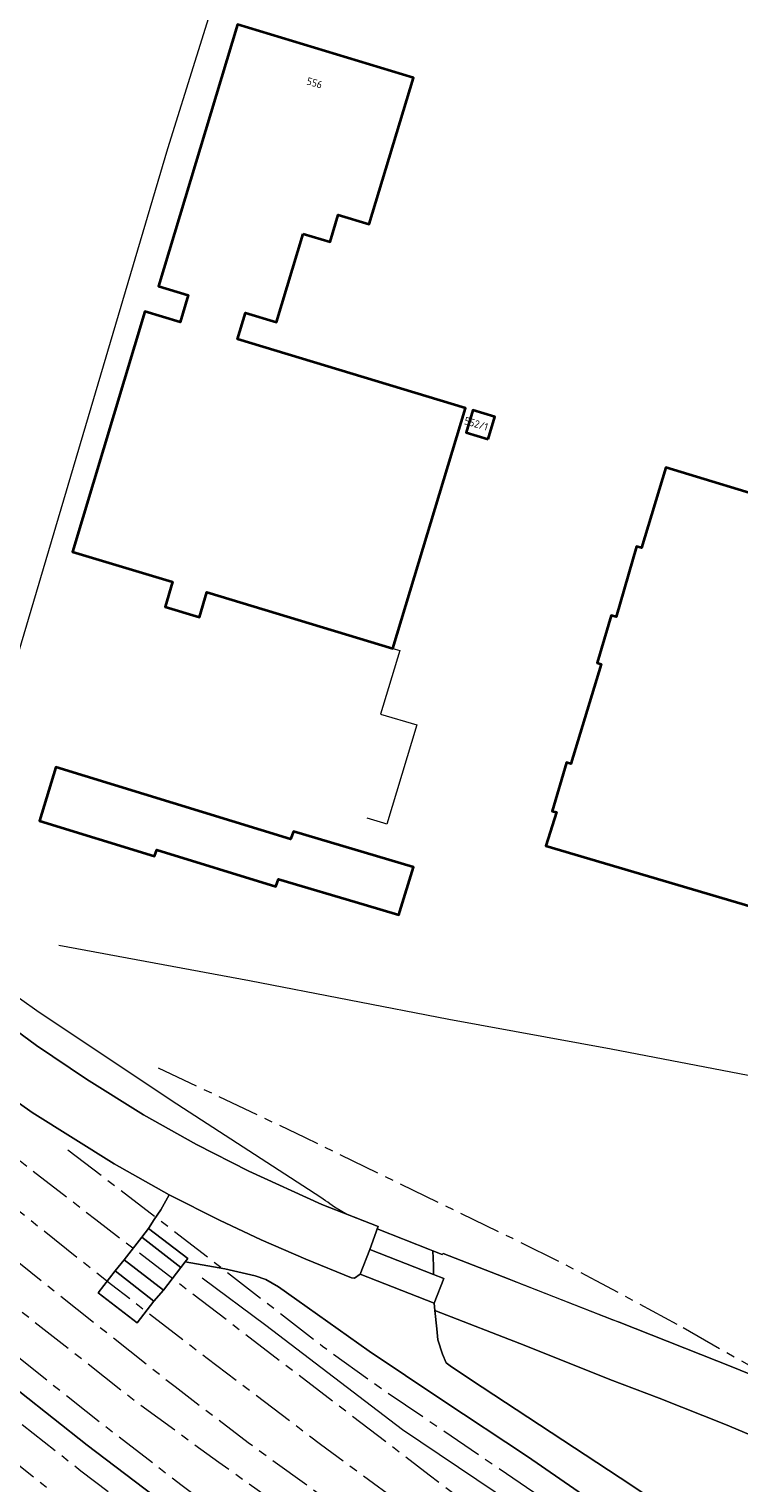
# Model space of a CAD drawing. Extents: x 151587 to 155483, y 462503 to 464608.
# Tile 54 of 236: x 152750 to 152834, y 463225 to 463398. Entities that reach past the tile are written whole.
import ezdxf
from ezdxf.enums import TextEntityAlignment as Align

# ---------------------------------------------------------------- set-up
doc = ezdxf.new("R2010")
doc.units = 0
doc.header["$LTSCALE"] = 0.5
doc.linetypes.add('AM-AS', pattern=[16, 10, -2, 2, -2])
for name, color, linetype, lineweight in [('B-RO-AM-AS_SPOOR-G', 251, 'AM-AS', 18), ('B-RO-GR-GROENVOORZIENING-GV', 251, 'CONTINUOUS', 18), ('B-RO-IE-TERREINAFSCHEIDING_KUNSTMATIG_HEKWERK-G', 251, 'IE-TERREINAFSCHEIDING-KUNSTMATIG', 18), ('B-RO-IE-TERREINAFSCHEIDING_KUNSTMATIG_MUUR-G', 251, 'IE-TERREINAFSCHEIDING-KUNSTMATIG-DICHT', 18), ('B-RO-KW-KUNSTWERK_GELUIDSWERING_SCHERM-G', 251, 'CONTINUOUS', 18), ('B-RO-OG-BEBOUWING-GV', 6, 'CONTINUOUS', 35), ('B-RO-OG-BEBOUWING-T18', 1, 'CONTINUOUS', 18), ('B-RO-VH-VERHARDING_GESLOTEN-GV', 251, 'CONTINUOUS', 18), ('B-RO-VH-VERHARDING_HALFVERHARDING-GV', 251, 'CONTINUOUS', 18), ('B-RO-VH-VERHARDING_OPEN-GV', 251, 'CONTINUOUS', 18)]:
    doc.layers.add(name, color=color, linetype=linetype, lineweight=lineweight)
doc.styles.add('NLCS-ISO-M200-T18', font='NLCS-ISO.ttf', dxfattribs={"height": 0.36})
doc.linetypes.add('IE-TERREINAFSCHEIDING-KUNSTMATIG', pattern='A,4,[82,NLCS.SHX,S=0.75,R=90,X=0,Y=0],4,-2', length=10)
doc.linetypes.add('IE-TERREINAFSCHEIDING-KUNSTMATIG-DICHT', pattern='A,8,-1,[82,NLCS.SHX,S=0.75,R=90,X=0,Y=0],-1', length=10)

msp = doc.modelspace()

# ---------------------------------------------------------------- linework, layer by layer
at = {"layer": 'B-RO-AM-AS_SPOOR-G', "flags": 128}
for points in [[(152630.454, 463339.276), (152633.931, 463335.898), (152640.439, 463329.843), (152643.843, 463326.552), (152656.575, 463314.356), (152671.728, 463299.767), (152684.304, 463287.928), (152704.057, 463269.734), (152717.73, 463257.709), (152730.747, 463246.656), (152743.251, 463236.398), (152755.955, 463226.368), (152769.913, 463215.601), (152778.755, 463209.035), (152789.607, 463201.085), (152797.21, 463195.673), (152804.505, 463190.54), (152817.955, 463181.33), (152827.072, 463175.285), (152835.576, 463169.821), (152847.27, 463162.551), (152855.346, 463157.596), (152861.361, 463154.043), (152872.968, 463147.227), (152882.741, 463141.721), (152892.168, 463136.417), (152898.499, 463132.882), (152905.392, 463129.093), (152910.884, 463126.11), (152917.369, 463122.6), (152926.048, 463117.865), (152933.542, 463113.845), (152939.989, 463110.395), (152945.145, 463107.574), (152955.385, 463101.953), (152961.972, 463098.419), (152968.654, 463094.762), (152975.433, 463091.003), (152982.302, 463087.424), (152989.344, 463083.738), (152994.687, 463081.001), (153000.808, 463078.123), (153007.013, 463075.364), (153013.937, 463072.483), (153020.51, 463069.954), (153026.052, 463067.914), (153031.081, 463066.17), (153036.233, 463064.522), (153041.765, 463062.824), (153048.076, 463061.004), (153057.932, 463058.183), (153066.175, 463055.828)], [(152667.056, 463336.997), (152679.341, 463325.394), (152718.599, 463288.822), (152730.368, 463278.229), (152741.721, 463268.765), (152757.753, 463256.343), (152797.502, 463225.876), (152812.104, 463214.803), (152826.058, 463204.7), (152859.525, 463182.62), (152874.182, 463172.72), (152877.759, 463170.149), (152882.795, 463166.697)], [(152656.696, 463308.388), (152661.722, 463303.733), (152667.39, 463298.461), (152671.791, 463294.344), (152676.22, 463290.141), (152681.247, 463285.397), (152686.132, 463280.766), (152693.31, 463274.07), (152699.463, 463268.485), (152704.746, 463263.712), (152710.828, 463258.398), (152716.767, 463253.255), (152725.953, 463245.49), (152733.829, 463238.95), (152741.548, 463232.653), (152751.446, 463224.717), (152762.863, 463215.955), (152768.36, 463211.851), (152772.828, 463208.521), (152783.749, 463200.405), (152790.796, 463195.311), (152797.762, 463190.395), (152806.695, 463184.121), (152812.819, 463179.961), (152820.496, 463174.846), (152830.722, 463168.263), (152840.388, 463162.143), (152846.184, 463158.551), (152887.955, 463134.058), (152938.766, 463106.56), (152976.476, 463086.014), (152984.266, 463081.962), (152993.975, 463077.083), (153006.342, 463071.506), (153016.854, 463067.369), (153024.935, 463064.417), (153031.321, 463062.335), (153041.331, 463059.407), (153051.474, 463056.827), (153065.839, 463054.105)], [(152697.016, 463301.927), (152710.031, 463289.851), (152718.237, 463282.652), (152726.61, 463275.451), (152735.612, 463267.908), (152747.101, 463258.557), (152759.598, 463248.612), (152771.014, 463239.799), (152784.547, 463229.55), (152798.031, 463219.572), (152811.933, 463209.799), (152825.073, 463200.774), (152840.072, 463190.777), (152848.971, 463185.023), (152858.401, 463179.085), (152871.603, 463171.064), (152881.825, 463165.121)], [(152690.568, 463295.764), (152700.98, 463285.704), (152708.532, 463278.187), (152712.802, 463273.403), (152719.227, 463265.37), (152720.827, 463263.551), (152722.797, 463261.493), (152725.702, 463258.797), (152729.568, 463255.439), (152743.998, 463243.527), (152756.577, 463233.467), (152768.038, 463224.606), (152778.256, 463216.946), (152797.061, 463203.321), (152807.567, 463195.978), (152826.602, 463183.151), (152841.046, 463173.834), (152848.542, 463169.09), (152865.541, 463158.601), (152875.021, 463152.932), (152882.753, 463148.458), (152892.072, 463143.223), (152915.544, 463130.47), (152969.892, 463101.205), (152981.985, 463094.589), (152991.017, 463089.793), (152995.301, 463087.629), (153004.479, 463083.432), (153010.939, 463080.79), (153017.301, 463078.339)], [(152765.196, 463274.458), (152782.703, 463266.155), (152807.445, 463254.112), (152813.113, 463251.299), (152817.394, 463249.072), (152827.796, 463243.446)], [(152721.194, 463271.148), (152728.399, 463263.183), (152732.52, 463259.07), (152739.233, 463253.09), (152742.857, 463250.09), (152762.611, 463234.575), (152772.404, 463227.394), (152795.561, 463210.849), (152809.359, 463201.078), (152824.115, 463190.892), (152832.486, 463185.322), (152859.299, 463168.087), (152888.798, 463150.538), (152895.799, 463146.589)], [(152722.51, 463272.415), (152727.031, 463268.526), (152751.226, 463249.068), (152767.191, 463236.401), (152775.914, 463229.733), (152790.67, 463219.046), (152808.27, 463206.629), (152825.455, 463194.638), (152836.926, 463187.059), (152862.274, 463170.978), (152876.022, 463162.689), (152883.822, 463158.153), (152899.313, 463149.363), (152917.956, 463139.377), (152945.515, 463124.349)], [(152754.412, 463264.674), (152769.887, 463252.81), (152784.764, 463241.249), (152791.258, 463236.569), (152817.432, 463218.744)], [(152827.796, 463243.446), (152842.292, 463235.183), (152853.992, 463228.407), (152883.717, 463210.994), (152899.358, 463201.934)]]:
    msp.add_lwpolyline(points, dxfattribs=at)
at = {"layer": 'B-RO-GR-GROENVOORZIENING-GV', "flags": 128}
msp.add_lwpolyline([(152745.636, 463280.817), (152750.647, 463277.138), (152756.635, 463273.102), (152763.431, 463268.847), (152769.768, 463265.306), (152776.007, 463262.117), (152784.717, 463258.159), (152787.546, 463257.039), (152786.197, 463257.835), (152785.934, 463258.03), (152785.67, 463258.223), (152785.404, 463258.414), (152785.136, 463258.603), (152784.867, 463258.789), (152784.596, 463258.973), (152766.726, 463270.559), (152750.695, 463281.254), (152747.134, 463283.796)], dxfattribs=at)
at = {"layer": 'B-RO-IE-TERREINAFSCHEIDING_KUNSTMATIG_HEKWERK-G', "flags": 128}
for points in [[(152776.659, 463417.396), (152766.3, 463384.153)], [(152788.247, 463249.393), (152782.797, 463251.623), (152777.453, 463253.935), (152772.503, 463256.259), (152766.508, 463259.312), (152759.913, 463262.99), (152750.153, 463269.141), (152742.45, 463274.583), (152735.452, 463280.072), (152726.345, 463288.017), (152715.429, 463297.944), (152703.362, 463308.906), (152689.084, 463322.021), (152675.082, 463334.651), (152659.718, 463348.015), (152653.189, 463353.405), (152647.262, 463358.205), (152642.947, 463361.628), (152634.106, 463368.117), (152624.906, 463374.284), (152615.355, 463380.147), (152606.946, 463384.987), (152594.56, 463392.064), (152578.393, 463402.082), (152596.668, 463380.198)], [(152766.3, 463384.153), (152742.271, 463303.096)], [(152981.086, 463111.581), (152979.527, 463108.885), (152986.549, 463105.462), (152995.569, 463100.541), (153017.14, 463089.16), (153014.694, 463084.618), (153017.68, 463083.721), (153032.638, 463077.005), (153046.96, 463071.06), (153048.684, 463069.915), (153046.92, 463065.073), (153023.748, 463072.987), (153020.352, 463073.77), (153014.656, 463075.361), (152997.662, 463082.935), (152970.826, 463096.907), (152904.857, 463132.751), (152878.415, 463147.502), (152858.075, 463159.396), (152840.499, 463170.145), (152822.832, 463181.523), (152803.054, 463195.023), (152790.518, 463203.937), (152776.138, 463214.673), (152756.712, 463229.414), (152740.59, 463242.153), (152728.171, 463252.5), (152711.121, 463267.324), (152697.979, 463279.141), (152684.283, 463291.858), (152665.633, 463309.518), (152632.912, 463340.762), (152623.035, 463350.291), (152620.19, 463353.266), (152614.866, 463359.128), (152596.668, 463380.198)], [(152674.292, 463344.773), (152690.76, 463329.751), (152706.341, 463315.569), (152719.162, 463303.894), (152731.978, 463292.234), (152736.967, 463287.798), (152739.765, 463285.461), (152745.636, 463280.817), (152750.647, 463277.138), (152756.635, 463273.102), (152763.431, 463268.847), (152769.768, 463265.306), (152776.007, 463262.117), (152784.717, 463258.159), (152791.423, 463255.503), (152791.313, 463255.261), (152799.066, 463252.189), (152799.156, 463252.279), (152807.034, 463249.223), (152820.166, 463244.084), (152833.734, 463238.738), (152839.358, 463236.405), (152845.698, 463233.632), (152852.305, 463230.659), (152861.139, 463226.622), (152872.023, 463221.812), (152881.674, 463217.026), (152890.25, 463212.401), (152896.992, 463208.997)], [(152816.439, 463216.378), (152794.321, 463231.265), (152778.008, 463243.69), (152770.427, 463249.365)], [(152798.186, 463245.511), (152809.043, 463241.274), (152819.06, 463237.269), (152824.926, 463235.024), (152832.851, 463231.903), (152841.647, 463228.165)]]:
    msp.add_lwpolyline(points, dxfattribs=at)
at = {"layer": 'B-RO-IE-TERREINAFSCHEIDING_KUNSTMATIG_MUUR-G', "flags": 128}
for points in [[(152793.171, 463324.523), (152793.996, 463324.274), (152791.707, 463316.693), (152796.014, 463315.393), (152792.436, 463303.541), (152792.086, 463303.647)], [(152792.086, 463303.647), (152790.091, 463304.249)]]:
    msp.add_lwpolyline(points, dxfattribs=at)
at = {"layer": 'B-RO-KW-KUNSTWERK_GELUIDSWERING_SCHERM-G', "flags": 128}
msp.add_lwpolyline([(152753.313, 463289.086), (152776.091, 463284.905), (152799.848, 463280.266), (152819.225, 463276.721), (152835.568, 463273.581), (152839.87, 463272.223)], dxfattribs=at)
at = {"layer": 'B-RO-OG-BEBOUWING-GV', "flags": 128}
for points in [[(152782.471, 463374.018), (152785.68, 463373.049), (152786.658, 463376.288), (152790.353, 463375.173), (152795.629, 463392.646), (152774.628, 463398.986), (152765.202, 463367.769), (152768.776, 463366.69), (152767.802, 463363.464), (152763.596, 463364.733), (152754.941, 463336.066), (152766.874, 463332.463), (152765.996, 463329.477), (152770.114, 463328.263), (152770.97, 463331.226), (152793.171, 463324.523), (152801.836, 463353.223), (152774.652, 463361.43), (152775.602, 463364.579), (152779.285, 463363.467)], [(152804.546, 463349.491), (152805.353, 463352.165), (152802.727, 463352.957), (152801.92, 463350.284)], [(152853.941, 463337.545), (152825.714, 463346.108), (152822.82, 463336.54), (152822.226, 463336.676), (152819.792, 463328.298), (152819.224, 463328.46), (152817.521, 463322.812), (152818.007, 463322.649), (152814.383, 463310.758), (152813.897, 463310.893), (152812.166, 463305.11), (152812.68, 463304.975), (152811.436, 463300.975), (152835.921, 463293.727), (152846.63, 463329.05), (152850.983, 463327.652)], [(152789.749, 463293.965), (152793.899, 463292.74), (152794.021, 463293.142), (152795.63, 463298.415), (152781.306, 463302.661), (152780.981, 463301.769), (152752.956, 463310.342), (152751.01, 463303.96), (152764.738, 463299.745), (152765.008, 463300.502), (152779.224, 463296.094), (152779.521, 463296.986)]]:
    msp.add_lwpolyline(points, close=True, dxfattribs=at)
at = {"layer": 'B-RO-VH-VERHARDING_GESLOTEN-GV', "flags": 128}
msp.add_lwpolyline([(152833.639, 463216.639), (152820.271, 463225.51), (152802.429, 463237.27), (152799.996, 463238.906), (152799.549, 463239.232), (152799.097, 463240.296), (152798.538, 463241.976), (152798.414, 463243.3), (152798.186, 463245.511), (152798.099, 463246.349), (152789.26, 463249.823), (152788.614, 463249.368), (152788.247, 463249.393), (152782.797, 463251.623), (152777.453, 463253.935), (152772.503, 463256.259), (152766.508, 463259.312), (152765.488, 463257.527), (152764.69, 463256.364), (152764.009, 463255.288), (152768.716, 463251.691), (152768.418, 463251.304), (152773.148, 463250.455), (152776.763, 463249.639), (152778.026, 463249.174), (152779.534, 463248.322), (152781.702, 463246.781), (152790.337, 463240.623), (152799.01, 463234.827), (152809.247, 463228.06), (152818.616, 463221.565)], dxfattribs=at)
for points in [[(152763.21, 463254.239), (152767.9, 463250.63), (152768.418, 463251.304), (152768.716, 463251.691), (152764.009, 463255.288)], [(152791.181, 463254.893), (152790.417, 463252.768), (152798.032, 463249.776), (152798.004, 463250.865), (152797.958, 463252.628), (152791.313, 463255.261)], [(152763.21, 463254.239), (152761.131, 463251.537), (152765.82, 463247.928), (152767.9, 463250.63)], [(152798.032, 463249.776), (152790.417, 463252.768), (152789.26, 463249.823), (152798.099, 463246.349), (152799.257, 463249.295)], [(152764.679, 463246.604), (152760.047, 463250.209), (152758.031, 463247.619), (152762.662, 463244.014)], [(152761.131, 463251.537), (152760.047, 463250.209), (152764.679, 463246.604), (152765.82, 463247.928)]]:
    msp.add_lwpolyline(points, close=True, dxfattribs=at)
at = {"layer": 'B-RO-VH-VERHARDING_HALFVERHARDING-GV', "flags": 128}
for points in [[(152742.45, 463274.583), (152750.153, 463269.141), (152759.913, 463262.99), (152766.508, 463259.312), (152772.503, 463256.259), (152777.453, 463253.935), (152782.797, 463251.623), (152788.247, 463249.393), (152788.614, 463249.368), (152789.26, 463249.823), (152790.417, 463252.768), (152791.181, 463254.893), (152791.313, 463255.261), (152791.423, 463255.503), (152787.546, 463257.039), (152784.717, 463258.159), (152776.007, 463262.117), (152769.768, 463265.306), (152763.431, 463268.847), (152756.635, 463273.102), (152750.647, 463277.138), (152745.636, 463280.817)], [(152818.616, 463221.565), (152809.247, 463228.06), (152799.01, 463234.827), (152790.337, 463240.623), (152781.702, 463246.781), (152779.534, 463248.322), (152778.026, 463249.174), (152776.763, 463249.639), (152773.148, 463250.455), (152768.418, 463251.304), (152767.9, 463250.63), (152765.82, 463247.928), (152764.679, 463246.604), (152762.662, 463244.014), (152758.031, 463247.619), (152760.047, 463250.209), (152761.131, 463251.537), (152763.21, 463254.239), (152764.009, 463255.288), (152764.69, 463256.364), (152765.488, 463257.527), (152766.508, 463259.312), (152759.913, 463262.99), (152750.153, 463269.141), (152742.45, 463274.583)], [(152872.023, 463221.812), (152861.139, 463226.622), (152852.305, 463230.659), (152845.698, 463233.632), (152839.358, 463236.405), (152833.734, 463238.738), (152820.166, 463244.084), (152819.468, 463244.357), (152807.731, 463248.95), (152807.034, 463249.223), (152799.156, 463252.279), (152799.066, 463252.189), (152797.958, 463252.628), (152798.004, 463250.865), (152798.032, 463249.776), (152799.257, 463249.295), (152798.099, 463246.349), (152798.186, 463245.511), (152809.043, 463241.274), (152819.06, 463237.269), (152824.926, 463235.024), (152832.851, 463231.903), (152841.647, 463228.165), (152856.084, 463220.707)], [(152740.59, 463242.153), (152756.712, 463229.414), (152776.138, 463214.673)], [(152776.138, 463214.673), (152756.712, 463229.414), (152740.59, 463242.153)]]:
    msp.add_lwpolyline(points, dxfattribs=at)
at = {"layer": 'B-RO-VH-VERHARDING_OPEN-GV', "flags": 128}
msp.add_lwpolyline([(152856.084, 463220.707), (152841.647, 463228.165), (152832.851, 463231.903), (152824.926, 463235.024), (152819.06, 463237.269), (152809.043, 463241.274), (152798.186, 463245.511), (152798.414, 463243.3), (152798.538, 463241.976), (152799.097, 463240.296), (152799.549, 463239.232), (152799.996, 463238.906), (152802.429, 463237.27), (152820.271, 463225.51), (152833.639, 463216.639)], dxfattribs=at)

# ---------------------------------------------------------------- texts
at = {"layer": 'B-RO-OG-BEBOUWING-T18', "style": 'NLCS-ISO-M200-T18'}
for s, p in [('556', (152783.833, 463392.029)), ('552/1', (152803.11, 463351.34))]:
    msp.add_text(s, height=0.9, rotation=343.2, dxfattribs=at).set_placement(p, align=Align.MIDDLE)

doc.saveas('drawing.dxf')
